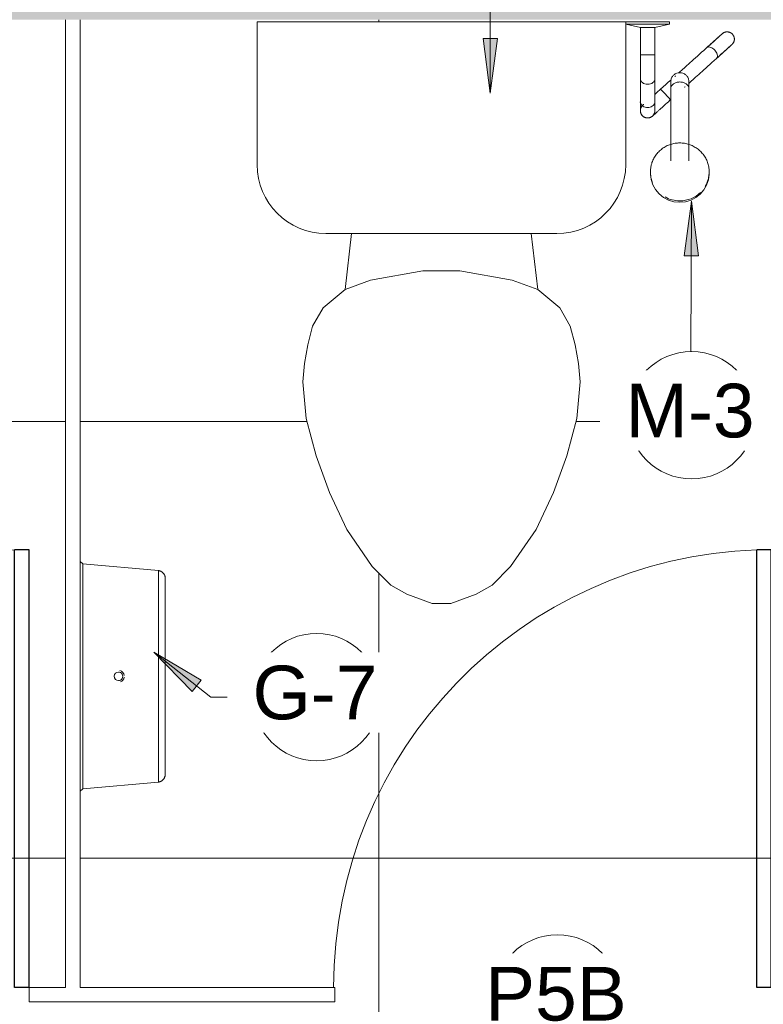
# Model space of a CAD drawing. Header units: metres. Extents: x -7.1 to 31.6, y -21.1 to 8.5.
# Tile 8 of 44: x -3.8 to -2.8, y -19.1 to -17.7. Entities that reach past the tile are written whole.
import ezdxf

# ---------------------------------------------------------------- set-up
doc = ezdxf.new("R2010")
doc.units = ezdxf.units.M
for name, color, linetype, lineweight in [('A-ANNO-KEYN', 231, 'Continuous', 9), ('A-DOOR', 31, 'Continuous', 18), ('A-FLOR-PATT', 8, 'Continuous', 18), ('A-GENM', 13, 'Continuous', 18), ('A-WALL', 113, 'Continuous', 18), ('A-WALL-PATT', 111, 'Continuous', 35), ('P-SANR-FIXT', 6, 'Continuous', 18)]:
    doc.layers.add(name, color=color, linetype=linetype, lineweight=lineweight)
doc.styles.add('Arial_1', font='arial.ttf', dxfattribs={"height": 0.073765})

# ---------------------------------------------------------------- blocks, each defined once
blk = doc.blocks.new('ADA Shower Head with adjustable bar 2 - ADA Shower Head with adjustable bar 2-V2-PAGINAÇÃO DE PISO E LAYOUT VEST_ MASCULINO')
at = {"layer": 'P-SANR-FIXT', "color": 7}
for p, q in [((-0.0243, 0.127), (-0.0245, 0.1248)), ((0.056, 0.1248), (0.0558, 0.127)), ((0.0032, 0.1063), (0.0032, 0.0074)), ((0.0282, 0.0067), (0.0282, 0.1063)), ((0.0282, 0.0221), (0.0287, 0.0225)), ((0.05, 0.0255), (0.05, -0.0071)), ((0.07, -0.0062), (0.07, 0.0255)), ((0.009, 0.0048), (0.0093, 0.005)), ((0.022, -0.0104), (0.0218, -0.0106)), ((0.0225, -0.0099), (0.0223, -0.0102)), ((0.05, -0.0399), (0.05, -0.0769)), ((0.07, -0.0769), (0.07, -0.0399)), ((0.05, -0.0769), (0.03, -0.0819)), ((0.06, -0.0769), (0.05, -0.0769)), ((0.07, -0.0769), (0.06, -0.0769)), ((0.09, -0.0819), (0.07, -0.0769)), ((0.03, -0.0819), (0.03, -0.0849)), ((0.03, -0.0819), (0.06, -0.0819)), ((0.06, -0.0849), (0.03, -0.0849)), ((0.06, -0.0819), (0.09, -0.0819)), ((0.09, -0.0849), (0.06, -0.0849))]:
    blk.add_line(p, q, dxfattribs=at)
at = {"layer": 'P-SANR-FIXT', "color": 7, "flags": 128}
for points in [[(-0.0222, 0.135), (-0.0227, 0.1335), (-0.0232, 0.1319), (-0.0236, 0.1304), (-0.0239, 0.1288), (-0.0242, 0.1272), (-0.0244, 0.1257), (-0.0245, 0.1241), (-0.0246, 0.1225), (-0.0246, 0.1209), (-0.0246, 0.1193), (-0.0244, 0.1177), (-0.0243, 0.1161), (-0.024, 0.1145), (-0.0237, 0.1129), (-0.0233, 0.1114), (-0.0229, 0.1098), (-0.0224, 0.1083), (-0.0218, 0.1068), (-0.0212, 0.1054), (-0.0205, 0.1039), (-0.0198, 0.1025), (-0.019, 0.1011), (-0.0181, 0.0997), (-0.0172, 0.0984), (-0.0162, 0.0971), (-0.0152, 0.0959), (-0.0142, 0.0947), (-0.0131, 0.0935), (-0.0119, 0.0924), (-0.0107, 0.0913), (-0.0095, 0.0903), (-0.0082, 0.0894), (-0.0069, 0.0884), (-0.0055, 0.0876), (-0.0041, 0.0868), (-0.0027, 0.086), (-0.0013, 0.0853), (0.0002, 0.0847), (0.0017, 0.0841), (0.0032, 0.0836), (0.0048, 0.0831), (0.0063, 0.0827), (0.0079, 0.0824), (0.0095, 0.0821), (0.0111, 0.0819), (0.0127, 0.0817), (0.0143, 0.0816), (0.0158, 0.0816)], [(0.0158, 0.0816), (0.0174, 0.0816), (0.019, 0.0817), (0.0206, 0.0819), (0.0222, 0.0821), (0.0238, 0.0824), (0.0253, 0.0827), (0.0269, 0.0831), (0.0284, 0.0836), (0.0299, 0.0841), (0.0314, 0.0847), (0.0329, 0.0853), (0.0344, 0.0861), (0.0358, 0.0868), (0.0372, 0.0876), (0.0385, 0.0885), (0.0398, 0.0894), (0.0411, 0.0904), (0.0423, 0.0914), (0.0435, 0.0925), (0.0447, 0.0936), (0.0458, 0.0948), (0.0468, 0.096), (0.0479, 0.0972), (0.0488, 0.0985), (0.0497, 0.0998), (0.0506, 0.1012), (0.0514, 0.1026), (0.0521, 0.104), (0.0528, 0.1054), (0.0534, 0.1069), (0.054, 0.1084), (0.0544, 0.1099), (0.0549, 0.1115), (0.0553, 0.113), (0.0556, 0.1146), (0.0558, 0.1162), (0.056, 0.1178), (0.0561, 0.1194), (0.0562, 0.121), (0.0561, 0.1226), (0.0561, 0.1242), (0.0559, 0.1258), (0.0557, 0.1274), (0.0554, 0.1289), (0.0551, 0.1305), (0.0547, 0.132), (0.0542, 0.1336), (0.0537, 0.135)], [(0.0287, 0.0225), (0.0297, 0.0234), (0.0308, 0.0244), (0.0318, 0.0253), (0.0328, 0.0262), (0.0338, 0.0271), (0.0348, 0.028), (0.0358, 0.0289), (0.0367, 0.0297), (0.0377, 0.0306), (0.0386, 0.0315), (0.0396, 0.0323), (0.0405, 0.0331), (0.0413, 0.0339), (0.0422, 0.0347), (0.043, 0.0354), (0.0439, 0.0361), (0.0446, 0.0369), (0.0454, 0.0375), (0.0461, 0.0382), (0.0468, 0.0388), (0.0475, 0.0394), (0.0481, 0.04), (0.0487, 0.0405), (0.0493, 0.041), (0.0498, 0.0415), (0.0503, 0.042), (0.0508, 0.0424), (0.0512, 0.0428), (0.0516, 0.0431), (0.052, 0.0434), (0.0523, 0.0437), (0.0525, 0.044), (0.0528, 0.0442), (0.053, 0.0443), (0.0531, 0.0445), (0.0532, 0.0446), (0.0533, 0.0446), (0.0533, 0.0447)], [(0.0533, 0.0447), (0.0536, 0.0449), (0.0539, 0.0452), (0.0542, 0.0454), (0.0546, 0.0456), (0.0549, 0.0458), (0.0553, 0.046), (0.0556, 0.0462), (0.056, 0.0464), (0.0564, 0.0465), (0.0567, 0.0467), (0.0571, 0.0468), (0.0575, 0.0469), (0.0579, 0.047), (0.0583, 0.0471), (0.0587, 0.0471), (0.0591, 0.0472), (0.0595, 0.0472), (0.0599, 0.0472), (0.0603, 0.0472), (0.0607, 0.0472), (0.0611, 0.0472), (0.0615, 0.0471), (0.0619, 0.0471), (0.0623, 0.047), (0.0626, 0.0469), (0.063, 0.0468), (0.0634, 0.0466), (0.0638, 0.0465), (0.0641, 0.0463), (0.0645, 0.0462), (0.0649, 0.046), (0.0652, 0.0458), (0.0655, 0.0456), (0.0659, 0.0453), (0.0662, 0.0451), (0.0665, 0.0448), (0.0668, 0.0446), (0.0671, 0.0443), (0.0674, 0.044), (0.0676, 0.0437), (0.0679, 0.0434), (0.0681, 0.0431), (0.0683, 0.0427), (0.0686, 0.0424), (0.0688, 0.0421), (0.0689, 0.0417), (0.0691, 0.0413), (0.0693, 0.041), (0.0694, 0.0406), (0.0695, 0.0402), (0.0697, 0.0398), (0.0698, 0.0394), (0.0698, 0.0391), (0.0699, 0.0387), (0.0699, 0.0383), (0.07, 0.0379), (0.07, 0.0375), (0.07, 0.0371), (0.07, 0.0367), (0.07, 0.0363), (0.0699, 0.0359), (0.0698, 0.0355), (0.0698, 0.0351), (0.0697, 0.0347), (0.0696, 0.0343), (0.0694, 0.0339), (0.0693, 0.0336), (0.0691, 0.0332), (0.069, 0.0328), (0.0688, 0.0325), (0.0686, 0.0321), (0.0684, 0.0318), (0.0682, 0.0314), (0.0679, 0.0311), (0.0677, 0.0308), (0.0674, 0.0305), (0.0671, 0.0302), (0.0669, 0.0299), (0.0667, 0.0298)], [(0.05, 0.0372), (0.05, 0.0372), (0.05, 0.037), (0.05, 0.0368), (0.05, 0.0365), (0.05, 0.0361), (0.05, 0.0357), (0.05, 0.0352), (0.05, 0.0346), (0.05, 0.034), (0.05, 0.0333), (0.05, 0.0326), (0.05, 0.0317), (0.05, 0.0308), (0.05, 0.0299), (0.05, 0.0289), (0.05, 0.0278), (0.05, 0.0267), (0.05, 0.0255), (0.05, 0.0255)], [(0.0667, 0.0298), (0.0667, 0.0298), (0.0666, 0.0297), (0.0665, 0.0296), (0.0664, 0.0295), (0.0662, 0.0293), (0.066, 0.0291), (0.0657, 0.0289), (0.0654, 0.0286)], [(0.07, 0.0255), (0.07, 0.0267), (0.07, 0.0278), (0.07, 0.0289), (0.07, 0.0299), (0.07, 0.0308), (0.07, 0.0317), (0.07, 0.0325), (0.07, 0.0333), (0.07, 0.034), (0.07, 0.0346), (0.07, 0.0352), (0.07, 0.0357), (0.07, 0.0361), (0.07, 0.0365), (0.07, 0.0368), (0.07, 0.037), (0.07, 0.0372), (0.07, 0.0372)], [(0.0501, 0.0149), (0.0493, 0.0141), (0.0483, 0.0132), (0.0473, 0.0124), (0.0463, 0.0115), (0.0453, 0.0105), (0.0443, 0.0096), (0.0433, 0.0087), (0.0422, 0.0078), (0.0421, 0.0077)], [(0.0032, 0.007), (0.0032, 0.006), (0.0032, 0.0051), (0.0032, 0.0042), (0.0032, 0.0033), (0.0032, 0.0025), (0.0032, 0.0018), (0.0032, 0.0011), (0.0032, 0.0004), (0.0032, -0.0001), (0.0032, -0.0006), (0.0032, -0.0011), (0.0032, -0.0015), (0.0032, -0.0018), (0.0032, -0.002), (0.0032, -0.0022), (0.0032, -0.0024), (0.0032, -0.0024)], [(0.0086, 0.0044), (0.0086, 0.0044), (0.0087, 0.0045), (0.0087, 0.0045)], [(0.0421, 0.0077), (0.0386, 0.0045), (0.0351, 0.0013), (0.0316, -0.0018), (0.0281, -0.0049), (0.0278, -0.0053)], [(0.0282, -0.0024), (0.0282, -0.0023), (0.0282, -0.0022), (0.0282, -0.002), (0.0282, -0.0017), (0.0282, -0.0014), (0.0282, -0.001), (0.0282, -0.0005), (0.0282, 0), (0.0282, 0.0006), (0.0282, 0.0013), (0.0282, 0.002), (0.0282, 0.0027), (0.0282, 0.0035), (0.0282, 0.0044), (0.0282, 0.0053), (0.0282, 0.0063), (0.0282, 0.007)], [(-0.0345, -0.0344), (-0.0314, -0.0316), (-0.0284, -0.0289), (-0.0255, -0.0263), (-0.0227, -0.0238), (-0.02, -0.0213), (-0.0174, -0.019), (-0.0149, -0.0167), (-0.0125, -0.0146), (-0.0102, -0.0125), (-0.008, -0.0105), (-0.0059, -0.0087), (-0.004, -0.0069), (-0.0022, -0.0053), (-0.0005, -0.0038), (0.001, -0.0024), (0.0024, -0.0012), (0.0034, -0.0003)], [(0.05, -0.0066), (0.05, -0.0077), (0.05, -0.0089), (0.05, -0.0101), (0.05, -0.0114), (0.05, -0.0127), (0.05, -0.0141), (0.05, -0.0155), (0.05, -0.0169), (0.05, -0.0184), (0.05, -0.02), (0.05, -0.0216), (0.05, -0.0232), (0.05, -0.0248), (0.05, -0.0265), (0.05, -0.0282), (0.05, -0.0299), (0.05, -0.0316), (0.05, -0.0334), (0.05, -0.0351), (0.05, -0.0369), (0.05, -0.0387), (0.05, -0.0399)], [(0.07, -0.0399), (0.07, -0.0381), (0.07, -0.0363), (0.07, -0.0345), (0.07, -0.0328), (0.07, -0.031), (0.07, -0.0293), (0.07, -0.0276), (0.07, -0.0259), (0.07, -0.0242), (0.07, -0.0226), (0.07, -0.021), (0.07, -0.0195), (0.07, -0.0179), (0.07, -0.0165), (0.07, -0.015), (0.07, -0.0136), (0.07, -0.0123), (0.07, -0.011), (0.07, -0.0097), (0.07, -0.0085), (0.07, -0.0073), (0.07, -0.0066)], [(0.0173, -0.0146), (0.0162, -0.0157), (0.0148, -0.0169), (0.0133, -0.0182), (0.0117, -0.0197), (0.0099, -0.0213), (0.0081, -0.023), (0.006, -0.0248), (0.0039, -0.0267), (0.0016, -0.0288), (-0.0007, -0.0309), (-0.0032, -0.0331), (-0.0058, -0.0355), (-0.0085, -0.0379), (-0.0113, -0.0404), (-0.0142, -0.043), (-0.0171, -0.0457), (-0.0202, -0.0484), (-0.0211, -0.0493)], [(-0.0345, -0.0344), (-0.0365, -0.0362), (-0.0384, -0.0379), (-0.0402, -0.0395), (-0.0419, -0.0411), (-0.0435, -0.0425), (-0.0451, -0.0439), (-0.0465, -0.0452), (-0.0479, -0.0464), (-0.0491, -0.0475), (-0.0503, -0.0486), (-0.0513, -0.0495), (-0.0522, -0.0504), (-0.0531, -0.0511), (-0.0538, -0.0518), (-0.0544, -0.0524), (-0.0549, -0.0528), (-0.0554, -0.0532), (-0.0556, -0.0534), (-0.0558, -0.0536), (-0.0559, -0.0537), (-0.0559, -0.0537)], [(-0.0559, -0.0537), (-0.0559, -0.0536), (-0.0557, -0.0535), (-0.0554, -0.0532), (-0.055, -0.0529), (-0.0545, -0.0524), (-0.0539, -0.0519), (-0.0532, -0.0512), (-0.0524, -0.0505), (-0.0515, -0.0497), (-0.0504, -0.0487), (-0.0493, -0.0477), (-0.0481, -0.0466), (-0.0467, -0.0454), (-0.0453, -0.0441), (-0.0438, -0.0427), (-0.0422, -0.0413), (-0.0404, -0.0398), (-0.0387, -0.0381), (-0.0368, -0.0365), (-0.0348, -0.0347), (-0.0345, -0.0344)], [(-0.0425, -0.0685), (-0.0428, -0.0688), (-0.0431, -0.0691), (-0.0435, -0.0693), (-0.0438, -0.0695), (-0.0441, -0.0697), (-0.0445, -0.0699), (-0.0448, -0.0701), (-0.0452, -0.0703), (-0.0456, -0.0704), (-0.0459, -0.0706), (-0.0463, -0.0707), (-0.0467, -0.0708), (-0.0471, -0.0709), (-0.0475, -0.071), (-0.0479, -0.071), (-0.0483, -0.0711), (-0.0487, -0.0711), (-0.0491, -0.0711), (-0.0495, -0.0711), (-0.0499, -0.0711), (-0.0503, -0.0711), (-0.0507, -0.071), (-0.0511, -0.0709), (-0.0515, -0.0709), (-0.0519, -0.0708), (-0.0522, -0.0706), (-0.0526, -0.0705), (-0.053, -0.0704), (-0.0534, -0.0702), (-0.0537, -0.07), (-0.0541, -0.0699), (-0.0544, -0.0697), (-0.0548, -0.0694), (-0.0551, -0.0692), (-0.0554, -0.069), (-0.0557, -0.0687), (-0.056, -0.0684), (-0.0563, -0.0682), (-0.0566, -0.0679), (-0.0568, -0.0676), (-0.0571, -0.0673), (-0.0573, -0.067), (-0.0576, -0.0666), (-0.0578, -0.0663), (-0.058, -0.0659), (-0.0582, -0.0656), (-0.0583, -0.0652), (-0.0585, -0.0649), (-0.0586, -0.0645), (-0.0588, -0.0641), (-0.0589, -0.0637), (-0.059, -0.0633), (-0.059, -0.0629), (-0.0591, -0.0625), (-0.0592, -0.0621), (-0.0592, -0.0617), (-0.0592, -0.0613), (-0.0592, -0.0609), (-0.0592, -0.0605), (-0.0592, -0.0601), (-0.0591, -0.0598), (-0.0591, -0.0594), (-0.059, -0.059), (-0.0589, -0.0586), (-0.0588, -0.0582), (-0.0587, -0.0578), (-0.0585, -0.0574), (-0.0584, -0.0571), (-0.0582, -0.0567), (-0.058, -0.0563), (-0.0578, -0.056), (-0.0576, -0.0557), (-0.0574, -0.0553), (-0.0571, -0.055), (-0.0569, -0.0547), (-0.0566, -0.0544), (-0.0564, -0.0541), (-0.0561, -0.0538), (-0.0559, -0.0537)], [(-0.0211, -0.0493), (-0.0231, -0.0511), (-0.025, -0.0527), (-0.0268, -0.0544), (-0.0285, -0.0559), (-0.0301, -0.0574), (-0.0317, -0.0588), (-0.0331, -0.0601), (-0.0345, -0.0613), (-0.0357, -0.0624), (-0.0369, -0.0634), (-0.0379, -0.0644), (-0.0389, -0.0652), (-0.0397, -0.066), (-0.0404, -0.0667), (-0.0411, -0.0672), (-0.0416, -0.0677), (-0.042, -0.068), (-0.0423, -0.0683), (-0.0425, -0.0685), (-0.0425, -0.0685), (-0.0425, -0.0685)], [(-0.0425, -0.0685), (-0.0425, -0.0685), (-0.0423, -0.0683), (-0.042, -0.0681), (-0.0416, -0.0677), (-0.0411, -0.0673), (-0.0405, -0.0667), (-0.0398, -0.0661), (-0.039, -0.0654), (-0.0381, -0.0645), (-0.037, -0.0636), (-0.0359, -0.0626), (-0.0347, -0.0615), (-0.0333, -0.0603), (-0.0319, -0.059), (-0.0304, -0.0576), (-0.0288, -0.0562), (-0.0271, -0.0546), (-0.0253, -0.053), (-0.0234, -0.0513), (-0.0214, -0.0496), (-0.0211, -0.0493)]]:
    blk.add_lwpolyline(points, dxfattribs=at)
at = {"layer": 'P-SANR-FIXT', "color": 7}
for start, end in [(156.7754, 163.7061), (140.3345, 147), (125.452, 132), (110.6999, 117), (94.6276, 102), (80.9195, 87), (65.5077, 72), (50.3026, 57), (35.0741, 42), (20.3917, 29.2437), (168.3376, 179.0501), (4.6811, 13.7838)]:
    blk.add_arc((0.06, 0.0372), 0.01, start, end, dxfattribs=at)
for centre, major_axis, ratio, start_param, end_param in [((0.0158, 0.1237), (-0.0402, 0), 0.98191, 4.712389, 6.266208), ((0.0158, 0.1237), (0.0402, 0), 0.98191, 0, 1.570796), ((0.0158, 0.1215), (-0.0404, 0), 0.98191, 4.712389, 5.497787), ((0.0158, 0.1215), (0.0404, 0), 0.98191, 1.047198, 1.570796), ((0.0158, 0.1215), (0.0404, 0), 0.98191, 2.617994, 2.879793), ((0.0158, 0.1215), (0.0404, 0), 0.98191, 0.261799, 0.38633), ((0.0158, 0.1215), (0.0404, 0), 0.98191, 3.032361, 3.141593), ((0.0158, 0.1215), (0.0404, 0), 0.98191, 0, 0.121534), ((0.06, 0.0372), (0.01, 0), 0.999727, 2.617994, 2.721947), ((0.06, 0.0372), (0.01, 0), 0.999727, 2.356194, 2.458931), ((0.06, 0.0372), (0.01, 0), 0.999727, 1.570796, 2.19579), ((0.06, 0.0372), (0.01, 0), 0.999727, 0.996171, 1.570796), ((0.06, 0.0372), (0.01, 0), 0.999727, 0.785398, 0.887202), ((0.06, 0.0372), (0.01, 0), 0.999727, 0.523599, 0.626739), ((0.06, 0.0372), (0.01, 0), 0.999727, 0.261799, 0.366043), ((0.06, 0.0372), (0.01, 0), 0.999727, 3.141593, 3.241128), ((0.06, 0.0372), (0.01, 0), 0.999727, 2.879793, 2.952606), ((0.06, 0.0372), (0.01, 0), 0.999727, 0, 0.104821), ((0.0354, 0.0151), (-0.00669, 0.00743), 0.029353, 0, 1.047198), ((0.0354, 0.0151), (-0.00669, 0.00743), 0.029353, 1.047262, 1.396263), ((0.0354, 0.0151), (-0.00669, 0.00743), 0.029353, 1.396289, 1.745294), ((0.0354, 0.0151), (-0.00669, 0.00743), 0.029353, 1.745329, 2.443393), ((0.0354, 0.0151), (-0.00669, 0.00743), 0.029353, 2.443461, 3.141593)]:
    blk.add_ellipse(centre, major_axis=major_axis, ratio=ratio, start_param=start_param, end_param=end_param, dxfattribs=at)
for points, knots in [([(0.06, 0.0328), (0.0588, 0.0328), (0.0565, 0.0325), (0.0534, 0.0312), (0.0512, 0.0292), (0.05, 0.0268), (0.0499, 0.0251), (0.0501, 0.0243)], [0, 0, 0, 0, 0.1111111, 0.2222222, 0.3333333, 0.4444444, 0.5513973, 0.5513973, 0.5513973, 0.5513973]), ([(0.0699, 0.0243), (0.0701, 0.0251), (0.07, 0.0268), (0.0688, 0.0292), (0.0666, 0.0312), (0.0635, 0.0325), (0.0612, 0.0328), (0.06, 0.0328)], [0.4489007, 0.4489007, 0.4489007, 0.4489007, 0.5555556, 0.6666667, 0.7777778, 0.8888889, 1, 1, 1, 1]), ([(-0.0345, -0.0344), (-0.0353, -0.0351), (-0.0363, -0.0373), (-0.0356, -0.0412), (-0.0336, -0.0447), (-0.0312, -0.0473), (-0.0284, -0.0493), (-0.0256, -0.0504), (-0.023, -0.0504), (-0.0217, -0.0498), (-0.0211, -0.0493)], [-1, -1, -1, -1, -0.833333, -0.666667, -0.555556, -0.444444, -0.333333, -0.222222, -0.111111, 0, 0, 0, 0])]:
    blk.add_open_spline(points, degree=3, knots=knots, dxfattribs=at)
for points in [[(0.0157, -0.0022), (0.0141, -0.0022), (0.0108, -0.0017), (0.0067, 0.0004), (0.0039, 0.0034), (0.0032, 0.0058), (0.0032, 0.007)], [(0.0282, 0.007), (0.0282, 0.0058), (0.0276, 0.0034), (0.0248, 0.0004), (0.0206, -0.0017), (0.0174, -0.0022), (0.0157, -0.0022)], [(0.06, 0.001), (0.0587, 0.001), (0.056, 0.0006), (0.0527, -0.0012), (0.0505, -0.0037), (0.05, -0.0056), (0.05, -0.0066)], [(0.07, -0.0066), (0.07, -0.0056), (0.0695, -0.0037), (0.0673, -0.0012), (0.064, 0.0006), (0.0613, 0.001), (0.06, 0.001)], [(0.0157, -0.0149), (0.0143, -0.0149), (0.0114, -0.0144), (0.0075, -0.0122), (0.0047, -0.0088), (0.0032, -0.0046), (0.0032, -0.0017), (0.0034, -0.0002)], [(0.028, -0.0002), (0.0283, -0.0017), (0.0283, -0.0046), (0.0268, -0.0088), (0.0239, -0.0122), (0.0201, -0.0144), (0.0172, -0.0149), (0.0157, -0.0149)], [(0.06, -0.0396), (0.0588, -0.0396), (0.0565, -0.0396), (0.0534, -0.0397), (0.0512, -0.0397), (0.0499, -0.0398), (0.0499, -0.0399), (0.0502, -0.0399)], [(0.0698, -0.0399), (0.0701, -0.0399), (0.0701, -0.0398), (0.0688, -0.0397), (0.0666, -0.0397), (0.0635, -0.0396), (0.0612, -0.0396), (0.06, -0.0396)]]:
    blk.add_open_spline(points, degree=3, dxfattribs=at)
blk = doc.blocks.new('Toilet_tissue_dispenser_12762 - Toilet_tissue_dispenser_12762-202880-PAGINAÇÃO DE PISO E LAYOUT VEST_ MASCULINO')
at = {"layer": 'A-GENM'}
for p, q in [((-0.158, 0), (-0.1545, -0.0035)), ((-0.1545, -0.0035), (-0.1453, -0.1079)), ((0, -0.0035), (-0.1545, -0.0035)), ((0.1545, -0.0035), (0, -0.0035)), ((0.1453, -0.1079), (0.1545, -0.0035)), ((0.1545, -0.0035), (0.158, 0)), ((-0.1453, -0.1079), (0, -0.1079)), ((0, -0.1079), (0.1453, -0.1079))]:
    blk.add_line(p, q, dxfattribs=at)
at = {"layer": 'A-GENM', "flags": 128}
for points in [[(-0.1345, -0.117), (-0.135, -0.117), (-0.1354, -0.117), (-0.1358, -0.1169), (-0.1363, -0.1169), (-0.1367, -0.1168), (-0.1371, -0.1167), (-0.1376, -0.1166), (-0.138, -0.1164), (-0.1384, -0.1163), (-0.1388, -0.1161), (-0.1392, -0.116), (-0.1396, -0.1158), (-0.14, -0.1156), (-0.1404, -0.1153), (-0.1407, -0.1151), (-0.1411, -0.1148), (-0.1414, -0.1146), (-0.1418, -0.1143), (-0.1421, -0.114), (-0.1424, -0.1137), (-0.1427, -0.1134), (-0.143, -0.113), (-0.1433, -0.1127), (-0.1435, -0.1123), (-0.1438, -0.112), (-0.144, -0.1116), (-0.1442, -0.1112), (-0.1444, -0.1108), (-0.1446, -0.1104), (-0.1448, -0.11), (-0.1449, -0.1096), (-0.145, -0.1092), (-0.1452, -0.1088), (-0.1453, -0.1083), (-0.1453, -0.1079)], [(0.1453, -0.1079), (0.1452, -0.1084), (0.1451, -0.1088), (0.145, -0.1092), (0.1449, -0.1096), (0.1447, -0.1101), (0.1446, -0.1105), (0.1444, -0.1109), (0.1442, -0.1112), (0.144, -0.1116), (0.1437, -0.112), (0.1435, -0.1124), (0.1432, -0.1127), (0.143, -0.1131), (0.1427, -0.1134), (0.1424, -0.1137), (0.1421, -0.114), (0.1417, -0.1143), (0.1414, -0.1146), (0.141, -0.1149), (0.1407, -0.1151), (0.1403, -0.1153), (0.1399, -0.1156), (0.1396, -0.1158), (0.1392, -0.116), (0.1388, -0.1162), (0.1384, -0.1163), (0.1379, -0.1165), (0.1375, -0.1166), (0.1371, -0.1167), (0.1367, -0.1168), (0.1362, -0.1169), (0.1358, -0.1169), (0.1354, -0.117), (0.1349, -0.117), (0.1345, -0.117)], [(-0.004, -0.117), (-0.0054, -0.117), (-0.0108, -0.117), (-0.0161, -0.117), (-0.0214, -0.117), (-0.0267, -0.117), (-0.032, -0.117), (-0.0372, -0.117), (-0.0423, -0.117), (-0.0474, -0.117), (-0.0524, -0.117), (-0.0573, -0.117), (-0.0621, -0.117), (-0.0668, -0.117), (-0.0715, -0.117), (-0.076, -0.117), (-0.0803, -0.117), (-0.0846, -0.117), (-0.0887, -0.117), (-0.0927, -0.117), (-0.0965, -0.117), (-0.1002, -0.117), (-0.1037, -0.117), (-0.107, -0.117), (-0.1102, -0.117), (-0.1132, -0.117), (-0.116, -0.117), (-0.1187, -0.117), (-0.1211, -0.117), (-0.1233, -0.117), (-0.1254, -0.117), (-0.1272, -0.117), (-0.1289, -0.117), (-0.1303, -0.117), (-0.1316, -0.117), (-0.1326, -0.117), (-0.1334, -0.117), (-0.134, -0.117), (-0.1344, -0.117), (-0.1345, -0.117), (-0.1345, -0.117)], [(-0.1345, -0.117), (-0.1344, -0.117), (-0.1341, -0.117), (-0.1336, -0.117), (-0.1328, -0.117), (-0.1319, -0.117), (-0.1307, -0.117), (-0.1293, -0.117), (-0.1277, -0.117), (-0.1259, -0.117), (-0.1239, -0.117), (-0.1217, -0.117), (-0.1193, -0.117), (-0.1168, -0.117), (-0.114, -0.117), (-0.111, -0.117), (-0.1079, -0.117), (-0.1046, -0.117), (-0.1011, -0.117), (-0.0975, -0.117), (-0.0937, -0.117), (-0.0898, -0.117), (-0.0857, -0.117), (-0.0815, -0.117), (-0.0772, -0.117), (-0.0727, -0.117), (-0.0681, -0.117), (-0.0634, -0.117), (-0.0586, -0.117), (-0.0537, -0.117), (-0.0488, -0.117), (-0.0437, -0.117), (-0.0386, -0.117), (-0.0334, -0.117), (-0.0282, -0.117), (-0.0229, -0.117), (-0.0175, -0.117), (-0.0122, -0.117), (-0.0068, -0.117), (-0.0015, -0.117), (0, -0.117)], [(0, -0.117), (0.0054, -0.117), (0.0108, -0.117), (0.0161, -0.117), (0.0214, -0.117), (0.0267, -0.117), (0.032, -0.117), (0.0372, -0.117), (0.0423, -0.117), (0.0474, -0.117), (0.0524, -0.117), (0.0573, -0.117), (0.0621, -0.117), (0.0668, -0.117), (0.0715, -0.117), (0.076, -0.117), (0.0803, -0.117), (0.0846, -0.117), (0.0887, -0.117), (0.0927, -0.117), (0.0965, -0.117), (0.1002, -0.117), (0.1037, -0.117), (0.107, -0.117), (0.1102, -0.117), (0.1132, -0.117), (0.116, -0.117), (0.1187, -0.117), (0.1211, -0.117), (0.1233, -0.117), (0.1254, -0.117), (0.1272, -0.117), (0.1289, -0.117), (0.1303, -0.117), (0.1316, -0.117), (0.1326, -0.117), (0.1334, -0.117), (0.134, -0.117), (0.1344, -0.117), (0.1345, -0.117), (0.1345, -0.117)], [(0.1345, -0.117), (0.1344, -0.117), (0.1341, -0.117), (0.1336, -0.117), (0.1328, -0.117), (0.1319, -0.117), (0.1307, -0.117), (0.1293, -0.117), (0.1277, -0.117), (0.1259, -0.117), (0.1239, -0.117), (0.1217, -0.117), (0.1193, -0.117), (0.1168, -0.117), (0.114, -0.117), (0.111, -0.117), (0.1079, -0.117), (0.1046, -0.117), (0.1011, -0.117), (0.0975, -0.117), (0.0937, -0.117), (0.0898, -0.117), (0.0857, -0.117), (0.0815, -0.117), (0.0772, -0.117), (0.0727, -0.117), (0.0681, -0.117), (0.0634, -0.117), (0.0586, -0.117), (0.0537, -0.117), (0.0488, -0.117), (0.0437, -0.117), (0.0386, -0.117), (0.0334, -0.117), (0.0282, -0.117), (0.0229, -0.117), (0.0175, -0.117), (0.0122, -0.117), (0.0068, -0.117), (0.004, -0.117)]]:
    blk.add_lwpolyline(points, dxfattribs=at)
at = {"layer": 'A-GENM'}
for radius, start, end in [(0.0059, 360, 180), (0.0059, 180, 360), (0.00813, 200.3465, 261.012), (0.00812, 278.988, 344.8948)]:
    blk.add_arc((0, -0.0526), radius, start, end, dxfattribs=at)
blk = doc.blocks.new('M_Toilet-Domestic-3D - M_Toilet-Domestic-3D-202872-PAGINAÇÃO DE PISO E LAYOUT VEST_ MASCULINO')
at = {"layer": 'P-SANR-FIXT', "color": 7}
for p, q in [((-0.2534, 0.4947), (0.2534, 0.4947)), ((-0.2534, 0.2984), (-0.2534, 0.4947)), ((0.2534, 0.4947), (0.2534, 0.2984)), ((0.1587, 0.2038), (-0.1588, 0.2038)), ((-0.1235, 0.2038), (-0.1323, 0.127)), ((0.1235, 0.2038), (0.1323, 0.127)), ((-0.0254, 0.1524), (-0.0974, 0.1397)), ((0.0254, 0.1524), (-0.0254, 0.1524)), ((0.0974, 0.1397), (0.0254, 0.1524)), ((-0.0974, 0.1397), (-0.1323, 0.127)), ((0.1323, 0.127), (0.0974, 0.1397)), ((-0.1323, 0.127), (-0.1626, 0.1016)), ((0.1626, 0.1016), (0.1323, 0.127)), ((-0.1626, 0.1016), (-0.177, 0.0762)), ((0.177, 0.0762), (0.1626, 0.1016)), ((-0.177, 0.0762), (-0.1838, 0.0508)), ((0.1838, 0.0508), (0.177, 0.0762)), ((-0.1838, 0.0508), (-0.1883, 0.0253)), ((0.1883, 0.0253), (0.1838, 0.0508)), ((-0.1883, 0.0253), (-0.1905, 0)), ((0.1905, 0), (0.1883, 0.0253)), ((-0.1905, 0), (-0.1861, -0.0506)), ((0.1861, -0.0506), (0.1905, 0)), ((-0.1861, -0.0506), (-0.1724, -0.1016)), ((0.1724, -0.1016), (0.1861, -0.0506)), ((-0.1724, -0.1016), (-0.1539, -0.1524)), ((0.1539, -0.1524), (0.1724, -0.1016)), ((-0.1539, -0.1524), (-0.1302, -0.2032)), ((0.1302, -0.2032), (0.1539, -0.1524)), ((-0.1302, -0.2032), (-0.095, -0.254)), ((0.095, -0.254), (0.1302, -0.2032)), ((-0.095, -0.254), (-0.0696, -0.2794)), ((0.0696, -0.2794), (0.095, -0.254)), ((-0.0696, -0.2794), (-0.0476, -0.2921)), ((0.0476, -0.2921), (0.0696, -0.2794)), ((-0.0476, -0.2921), (-0.0127, -0.3048)), ((0.0127, -0.3048), (0.0476, -0.2921)), ((-0.0127, -0.3048), (0.0127, -0.3048))]:
    blk.add_line(p, q, dxfattribs=at)
for centre, start, end in [((-0.1588, 0.2984), 180, 270), ((0.1587, 0.2984), 270, 360)]:
    blk.add_arc(centre, 0.0946, start, end, dxfattribs=at)
blk = doc.blocks.new('M_Descarga simples1 - 60X160 _vest_ m_-2529210-PAGINAÇÃO DE PISO E LAYOUT VEST_ MASCULINO')
at = {"layer": 'A-DOOR', "lineweight": 25}
for p, q in [((0.28, 0.01), (0.28, 0.6114)), ((0.3, 0.6114), (0.28, 0.6114)), ((0.3, 0.01), (0.3, 0.6114)), ((0.3, 0.01), (0.28, 0.01))]:
    blk.add_line(p, q, dxfattribs=at)
at = {"layer": 'A-DOOR'}
blk.add_arc((0.3, 0.01), 0.6017, 91.9048, 180, dxfattribs=at)
blk = doc.blocks.new('M_Identificador de nota-chave - Texto da nota-chave-86548-PAGINAÇÃO DE PISO E LAYOUT VEST_ MASCULINO')
at = {"layer": 'A-ANNO-KEYN'}
blk.add_circle((0.000244, -0.000205), 0.0035, dxfattribs=at)

msp = doc.modelspace()

# ---------------------------------------------------------------- hatches: boundary and pattern name
at = {"layer": 'A-ANNO-KEYN'}
for points in [[(-3.1735, -17.8131), (-3.1636, -17.7381), (-3.1834, -17.7381)], [(-2.8968, -17.9618), (-2.9071, -18.0368), (-2.8874, -18.0369)], [(-3.636, -18.5813), (-3.5833, -18.6355), (-3.5711, -18.62)]]:
    msp.add_hatch(color=256, dxfattribs=at).paths.add_polyline_path(points, flags=0)
at = {"layer": 'A-FLOR-PATT'}
h = msp.add_hatch(dxfattribs=at)
h.set_pattern_fill('FP_3', color=256, style=0, pattern_type=2)
h.set_pattern_definition([(0, (-7.527, -17.065), (0, 0.6), []), (90, (-7.527, -17.065), (-0.6, 4e-17), [])])
h.paths.add_polyline_path([(-4.9073, -20.6646), (-4.3073, -20.6646), (-4.3073, -20.0298), (-4.2873, -20.0298), (-4.2873, -20.6646), (-3.6873, -20.6646), (-3.6873, -20.0298), (-3.6673, -20.0298), (-3.6673, -20.2617), (-0.7273, -20.2615), (-0.7273, -19.0622), (-0.8648, -19.0622), (-0.8648, -19.0422), (-0.7273, -19.0422), (-0.7273, -17.7122), (-1.6973, -17.7122), (-1.6973, -19.0422), (-1.4648, -19.0422), (-1.4648, -19.0622), (-1.7673, -19.0622), (-1.7673, -19.0422), (-1.7173, -19.0422), (-1.7173, -17.7122), (-2.7173, -17.7122), (-2.7173, -19.0422), (-2.3673, -19.0422), (-2.3673, -19.0622), (-2.7873, -19.0622), (-2.7873, -19.0422), (-2.7373, -19.0422), (-2.7373, -17.7122), (-3.7373, -17.7124), (-3.7373, -18.4566), (-3.7337, -18.4601), (-3.6293, -18.4693), (-3.6244, -18.4718), (-3.6222, -18.4743), (-3.6212, -18.4762), (-3.6203, -18.4811), (-3.6205, -18.75), (-3.6221, -18.7548), (-3.6235, -18.7564), (-3.6261, -18.7584), (-3.6293, -18.7599), (-3.7337, -18.7691), (-3.7373, -18.7726), (-3.7373, -19.0422), (-3.3873, -19.0422), (-3.3873, -19.0622), (-3.8073, -19.0622), (-3.8073, -19.0422), (-3.7573, -19.0422), (-3.7573, -17.7122), (-4.7573, -17.7122), (-4.7573, -18.4566), (-4.7537, -18.4601), (-4.6493, -18.4693), (-4.6444, -18.4718), (-4.6422, -18.4743), (-4.6412, -18.4762), (-4.6403, -18.4811), (-4.6405, -18.75), (-4.6421, -18.7548), (-4.6435, -18.7564), (-4.6461, -18.7584), (-4.6493, -18.7599), (-4.7537, -18.7691), (-4.7573, -18.7726), (-4.7573, -19.0422), (-4.4073, -19.0422), (-4.4073, -19.0622), (-4.8373, -19.0622), (-4.8373, -19.0422), (-4.7773, -19.0422), (-4.7773, -17.7122), (-5.7773, -17.7122), (-5.7773, -18.4566), (-5.7737, -18.4601), (-5.6693, -18.4693), (-5.6644, -18.4718), (-5.6622, -18.4743), (-5.6612, -18.4762), (-5.6603, -18.4811), (-5.6605, -18.75), (-5.6621, -18.7548), (-5.6635, -18.7564), (-5.6661, -18.7584), (-5.6693, -18.7599), (-5.7737, -18.7691), (-5.7773, -18.7726), (-5.7773, -19.0422), (-5.4373, -19.0422), (-5.4373, -19.0622), (-5.9273, -19.0622), (-5.9273, -16.7159), (-6.9273, -16.7159), (-6.9273, -20.0646), (-4.9273, -20.0646), (-4.9273, -20.0298), (-4.9073, -20.0298), (-4.9073, -20.6637)], flags=0)
h.paths.add_polyline_path([(-3.8199, -20.6548), (-4.0547, -20.6548), (-4.0653, -20.6237), (-4.0741, -20.5922), (-4.0809, -20.5601), (-4.0858, -20.5277), (-4.0888, -20.4952), (-4.0898, -20.4624), (-4.0886, -20.4398), (-4.0853, -20.4178), (-4.0799, -20.3963), (-4.0723, -20.3758), (-4.0628, -20.3566), (-4.0514, -20.3389), (-4.0384, -20.323), (-4.0239, -20.3091), (-4.0081, -20.2975), (-3.9914, -20.2883), (-3.9738, -20.2816), (-3.9557, -20.2775), (-3.9373, -20.2762), (-3.9189, -20.2775), (-3.9008, -20.2816), (-3.8832, -20.2883), (-3.8664, -20.2975), (-3.8506, -20.3091), (-3.8362, -20.323), (-3.8231, -20.3389), (-3.8118, -20.3566), (-3.8022, -20.3758), (-3.7947, -20.3963), (-3.7892, -20.4178), (-3.7858, -20.4427), (-3.7848, -20.4624), (-3.7858, -20.4952), (-3.7887, -20.5277), (-3.7936, -20.5601), (-3.8005, -20.5922), (-3.8092, -20.6237)], flags=0)
h.paths.add_polyline_path([(-4.6747, -20.6548), (-4.6853, -20.6237), (-4.695, -20.5881), (-4.7014, -20.5571), (-4.7062, -20.5234), (-4.7088, -20.4952), (-4.7098, -20.4624), (-4.7086, -20.4398), (-4.7053, -20.4178), (-4.6999, -20.3963), (-4.6923, -20.3758), (-4.6828, -20.3566), (-4.6714, -20.3389), (-4.6584, -20.323), (-4.6439, -20.3091), (-4.6281, -20.2975), (-4.6114, -20.2883), (-4.5938, -20.2816), (-4.5757, -20.2775), (-4.5573, -20.2762), (-4.5389, -20.2775), (-4.5208, -20.2816), (-4.5032, -20.2883), (-4.4864, -20.2975), (-4.4706, -20.3091), (-4.4562, -20.323), (-4.4431, -20.3389), (-4.4318, -20.3566), (-4.4222, -20.3758), (-4.4147, -20.3963), (-4.4092, -20.4178), (-4.4058, -20.4427), (-4.4048, -20.4624), (-4.4058, -20.4952), (-4.4087, -20.5277), (-4.4136, -20.5601), (-4.4205, -20.5922), (-4.4292, -20.6237), (-4.4399, -20.6548), (-4.6354, -20.6548)], flags=0)
h.paths.add_polyline_path([(-6.4773, -20.5854), (-6.4496, -20.5838), (-6.4231, -20.5792), (-6.397, -20.5716), (-6.3726, -20.5615), (-6.3484, -20.5481), (-6.3265, -20.5325), (-6.3064, -20.5145), (-6.2884, -20.4943), (-6.2728, -20.4722), (-6.2598, -20.4486), (-6.2494, -20.4235), (-6.242, -20.3978), (-6.2375, -20.3711), (-6.2375, -20.3712), (-6.242, -20.3978), (-6.2496, -20.4238), (-6.2599, -20.4488), (-6.2732, -20.4727), (-6.2887, -20.4946), (-6.3067, -20.5147), (-6.3269, -20.5328), (-6.349, -20.5484), (-6.3727, -20.5615), (-6.3978, -20.5719), (-6.4239, -20.5794), (-6.4516, -20.5839), (-6.4773, -20.5854), (-6.4783, -20.5854)], flags=0)
h.paths.add_polyline_path([(-6.5043, -20.5839), (-6.5043, -20.5838), (-6.531, -20.5793), (-6.557, -20.5718), (-6.582, -20.5615), (-6.6057, -20.5484), (-6.6277, -20.5327), (-6.6479, -20.5147), (-6.6659, -20.4945), (-6.6816, -20.4724), (-6.6947, -20.4488), (-6.705, -20.4237), (-6.7125, -20.3978), (-6.7171, -20.3707), (-6.717, -20.3714), (-6.7125, -20.3978), (-6.705, -20.4238), (-6.6946, -20.449), (-6.6814, -20.4727), (-6.6659, -20.4946), (-6.6478, -20.5149), (-6.6277, -20.5328), (-6.6056, -20.5485), (-6.5815, -20.5617), (-6.557, -20.5719), (-6.5305, -20.5795), (-6.5043, -20.5839)], flags=0)
h.paths.add_polyline_path([(-5.3996, -20.1128), (-5.4043, -20.113), (-5.431, -20.1176), (-5.4583, -20.1256), (-5.482, -20.1354), (-5.5074, -20.1498), (-5.5277, -20.1642), (-5.549, -20.1834), (-5.5659, -20.2024), (-5.5823, -20.2257), (-5.5947, -20.2481), (-5.6057, -20.2755), (-5.6125, -20.2991), (-5.6171, -20.3274), (-5.6168, -20.3258), (-5.6122, -20.2991), (-5.6045, -20.2731), (-5.594, -20.2481), (-5.5807, -20.2244), (-5.5648, -20.2024), (-5.5465, -20.1822), (-5.526, -20.1642), (-5.5034, -20.1485), (-5.482, -20.1367), (-5.4545, -20.1256), (-5.431, -20.1188), (-5.4043, -20.1143), (-5.3773, -20.1128)], flags=0)
h.paths.add_polyline_path([(-5.3503, -20.113), (-5.3773, -20.1115), (-5.3996, -20.1128), (-5.3726, -20.113)], flags=0)
h.paths.add_polyline_path([(-5.136, -20.3535), (-5.136, -20.3528), (-5.1375, -20.3256), (-5.1425, -20.2973), (-5.1495, -20.2731), (-5.1599, -20.2481), (-5.173, -20.2244), (-5.1886, -20.2024), (-5.2067, -20.1822), (-5.2268, -20.1642), (-5.2489, -20.1485), (-5.2726, -20.1354), (-5.2976, -20.125), (-5.3236, -20.1176), (-5.3503, -20.113), (-5.3726, -20.113), (-5.3503, -20.1143), (-5.3236, -20.1188), (-5.2976, -20.1263), (-5.2726, -20.1367), (-5.2489, -20.1498), (-5.2268, -20.1654), (-5.2066, -20.1835), (-5.1886, -20.2036), (-5.173, -20.2257), (-5.1599, -20.2494), (-5.1495, -20.2744), (-5.142, -20.3004), (-5.1375, -20.3275), (-5.136, -20.3528)], flags=0)
h.paths.add_polyline_path([(-5.4023, -18.7443), (-5.5171, -18.7443), (-5.5161, -18.729), (-5.5132, -18.7141), (-5.5084, -18.6996), (-5.5018, -18.6859), (-5.4936, -18.673), (-5.4837, -18.6614), (-5.4725, -18.651), (-5.46, -18.6422), (-5.4466, -18.635), (-5.4323, -18.6296), (-5.4176, -18.6261), (-5.4023, -18.6245), (-5.4023, -18.7372)], flags=0)
h.paths.add_polyline_path([(-5.4023, -18.8642), (-5.4023, -18.7443), (-5.2771, -18.7443), (-5.2802, -18.7718), (-5.2896, -18.7977), (-5.3046, -18.8209), (-5.3246, -18.84), (-5.3484, -18.854), (-5.3747, -18.8622)], flags=0)
h.paths.add_polyline_path([(-2.4862, -18.5648), (-2.6009, -18.5648), (-2.5999, -18.5495), (-2.5971, -18.5346), (-2.5923, -18.5201), (-2.5857, -18.5063), (-2.5774, -18.4935), (-2.5676, -18.4818), (-2.5564, -18.4715), (-2.5439, -18.4627), (-2.5304, -18.4555), (-2.5162, -18.4501), (-2.5014, -18.4466), (-2.4862, -18.4449), (-2.4862, -18.5495)], flags=0)
h.paths.add_polyline_path([(-2.4862, -18.6847), (-2.4862, -18.5648), (-2.3609, -18.5648), (-2.3641, -18.5922), (-2.3735, -18.6182), (-2.3885, -18.6414), (-2.4085, -18.6605), (-2.4322, -18.6745), (-2.4586, -18.6827)], flags=0)
h.paths.add_polyline_path([(-3.228, -18.5146), (-3.2534, -18.5146), (-3.2883, -18.5019), (-3.3103, -18.4892), (-3.3357, -18.4638), (-3.3709, -18.413), (-3.3946, -18.3622), (-3.4131, -18.3114), (-3.4267, -18.2604), (-3.4312, -18.2098), (-3.429, -18.1845), (-3.4245, -18.159), (-3.4177, -18.1336), (-3.4033, -18.1082), (-3.373, -18.0828), (-3.3642, -18.006), (-3.3994, -18.006), (-3.4239, -18.0028), (-3.4467, -17.9933), (-3.4663, -17.9783), (-3.4814, -17.9587), (-3.4908, -17.9358), (-3.4941, -17.9113), (-3.4941, -17.7151), (-2.9273, -17.7151), (-2.9273, -17.7181), (-2.9473, -17.7231), (-2.9474, -17.8148), (-2.9251, -17.7947), (-2.9234, -17.7907), (-2.9206, -17.7877), (-2.9172, -17.7858), (-2.9143, -17.785), (-2.854, -17.731), (-2.8507, -17.7294), (-2.8486, -17.7291), (-2.8469, -17.7291), (-2.8419, -17.7314), (-2.8385, -17.7367), (-2.8385, -17.7418), (-2.8414, -17.7463), (-2.9007, -17.8), (-2.9007, -17.8043), (-2.9005, -17.807), (-2.9005, -17.8836), (-2.898, -17.8844), (-2.8884, -17.8898), (-2.8815, -17.8966), (-2.8807, -17.8976), (-2.8777, -17.9024), (-2.8757, -17.9064), (-2.8737, -17.9128), (-2.873, -17.9168), (-2.8727, -17.9215), (-2.8734, -17.9282), (-2.8748, -17.9351), (-2.8787, -17.9439), (-2.8846, -17.9516), (-2.8938, -17.9582), (-2.9031, -17.9618), (-2.913, -17.9631), (-2.9235, -17.9617), (-2.9336, -17.9575), (-2.9418, -17.9511), (-2.948, -17.943), (-2.9519, -17.9339), (-2.9534, -17.9215), (-2.9527, -17.9144), (-2.9514, -17.9095), (-2.9497, -17.9049), (-2.9463, -17.899), (-2.944, -17.896), (-2.9384, -17.8905), (-2.9368, -17.8892), (-2.93, -17.8853), (-2.9255, -17.8835), (-2.9255, -17.822), (-2.9523, -17.8458), (-2.9552, -17.847), (-2.9589, -17.847), (-2.9604, -17.8467), (-2.9635, -17.8449), (-2.9649, -17.8436), (-2.9665, -17.8407), (-2.9671, -17.8393), (-2.9672, -17.8344), (-2.9671, -17.8242), (-2.9672, -17.7712), (-2.9671, -17.7601), (-2.9673, -17.7231), (-2.9873, -17.7181), (-2.9873, -17.9115), (-2.9905, -17.9358), (-3, -17.9587), (-3.015, -17.9783), (-3.0346, -17.9933), (-3.0574, -18.0028), (-3.0819, -18.006), (-3.1172, -18.006), (-3.1084, -18.0828), (-3.0781, -18.1082), (-3.0637, -18.1336), (-3.0569, -18.159), (-3.0524, -18.1845), (-3.0502, -18.2098), (-3.0546, -18.2604), (-3.0683, -18.3114), (-3.0868, -18.3622), (-3.1104, -18.413), (-3.1457, -18.4638), (-3.1711, -18.4892), (-3.1931, -18.5019)], flags=0)
h.paths.add_polyline_path([(-5.2934, -18.5146), (-5.3283, -18.5019), (-5.3503, -18.4892), (-5.3757, -18.4638), (-5.4109, -18.413), (-5.4346, -18.3622), (-5.4531, -18.3114), (-5.4667, -18.2604), (-5.4712, -18.2098), (-5.469, -18.1845), (-5.4645, -18.159), (-5.4577, -18.1336), (-5.4433, -18.1082), (-5.413, -18.0828), (-5.4042, -18.006), (-5.4394, -18.006), (-5.4639, -18.0028), (-5.4867, -17.9933), (-5.5063, -17.9783), (-5.5214, -17.9587), (-5.5308, -17.9358), (-5.5341, -17.9113), (-5.5341, -17.7151), (-4.9673, -17.7151), (-4.9673, -17.7181), (-4.9873, -17.7231), (-4.9874, -17.8148), (-4.9651, -17.7947), (-4.9634, -17.7907), (-4.9606, -17.7877), (-4.9572, -17.7858), (-4.9543, -17.785), (-4.894, -17.731), (-4.8907, -17.7294), (-4.8886, -17.7291), (-4.8869, -17.7291), (-4.8819, -17.7314), (-4.8785, -17.7367), (-4.8785, -17.7418), (-4.8814, -17.7463), (-4.9407, -17.8), (-4.9407, -17.8041), (-4.9405, -17.8105), (-4.9405, -17.8836), (-4.938, -17.8844), (-4.9284, -17.8898), (-4.9215, -17.8966), (-4.9207, -17.8976), (-4.9181, -17.9017), (-4.9153, -17.9075), (-4.9137, -17.9128), (-4.913, -17.9168), (-4.9127, -17.9215), (-4.9134, -17.9282), (-4.9148, -17.9351), (-4.9187, -17.9439), (-4.9246, -17.9516), (-4.933, -17.9578), (-4.9426, -17.9618), (-4.953, -17.9631), (-4.9635, -17.9617), (-4.9736, -17.9575), (-4.9818, -17.9511), (-4.988, -17.943), (-4.9919, -17.9339), (-4.9934, -17.9215), (-4.9927, -17.9144), (-4.9914, -17.9095), (-4.9897, -17.9049), (-4.9863, -17.899), (-4.984, -17.896), (-4.9784, -17.8905), (-4.9774, -17.8896), (-4.97, -17.8853), (-4.9655, -17.8835), (-4.9655, -17.822), (-4.9923, -17.8458), (-4.9952, -17.847), (-4.9989, -17.847), (-5.0004, -17.8467), (-5.0035, -17.8449), (-5.0049, -17.8436), (-5.0065, -17.8407), (-5.0071, -17.8393), (-5.0072, -17.8344), (-5.0071, -17.8242), (-5.0072, -17.7712), (-5.0071, -17.7601), (-5.0073, -17.7231), (-5.0273, -17.7181), (-5.0273, -17.9113), (-5.0305, -17.9358), (-5.04, -17.9587), (-5.055, -17.9783), (-5.0746, -17.9933), (-5.0974, -18.0028), (-5.1219, -18.006), (-5.1572, -18.006), (-5.1484, -18.0828), (-5.1181, -18.1082), (-5.1037, -18.1336), (-5.0969, -18.159), (-5.0924, -18.1845), (-5.0902, -18.2098), (-5.0946, -18.2604), (-5.1083, -18.3114), (-5.1268, -18.3622), (-5.1504, -18.413), (-5.1857, -18.4638), (-5.2111, -18.4892), (-5.2331, -18.5019), (-5.268, -18.5146)], flags=0)
h.paths.add_polyline_path([(-4.2734, -18.5146), (-4.3083, -18.5019), (-4.3303, -18.4892), (-4.3557, -18.4638), (-4.3909, -18.413), (-4.4146, -18.3622), (-4.4331, -18.3114), (-4.4467, -18.2604), (-4.4512, -18.2098), (-4.449, -18.1845), (-4.4445, -18.159), (-4.4377, -18.1336), (-4.4233, -18.1082), (-4.393, -18.0828), (-4.3842, -18.006), (-4.4194, -18.006), (-4.4439, -18.0028), (-4.4667, -17.9933), (-4.4863, -17.9783), (-4.5014, -17.9587), (-4.5108, -17.9358), (-4.5141, -17.9113), (-4.5141, -17.7151), (-3.9473, -17.7151), (-3.9473, -17.7181), (-3.9673, -17.7231), (-3.9674, -17.8148), (-3.9451, -17.7947), (-3.9434, -17.7907), (-3.9406, -17.7877), (-3.9372, -17.7858), (-3.9343, -17.785), (-3.874, -17.731), (-3.8707, -17.7294), (-3.8689, -17.729), (-3.8669, -17.7291), (-3.8619, -17.7314), (-3.8585, -17.7367), (-3.8585, -17.7418), (-3.8614, -17.7463), (-3.9207, -17.8), (-3.9207, -17.8043), (-3.9205, -17.807), (-3.9205, -17.8836), (-3.918, -17.8844), (-3.9084, -17.8898), (-3.9015, -17.8966), (-3.9007, -17.8976), (-3.8977, -17.9024), (-3.8957, -17.9064), (-3.8937, -17.9128), (-3.893, -17.9168), (-3.8927, -17.9215), (-3.8934, -17.9282), (-3.8948, -17.9351), (-3.8987, -17.9439), (-3.9046, -17.9516), (-3.9138, -17.9582), (-3.9232, -17.9618), (-3.933, -17.9631), (-3.9435, -17.9617), (-3.9536, -17.9575), (-3.9618, -17.9511), (-3.968, -17.943), (-3.9719, -17.9339), (-3.9734, -17.9215), (-3.9727, -17.9144), (-3.9714, -17.9095), (-3.9697, -17.9049), (-3.9663, -17.899), (-3.964, -17.896), (-3.9584, -17.8905), (-3.9574, -17.8896), (-3.9486, -17.8847), (-3.9455, -17.8835), (-3.9455, -17.822), (-3.9723, -17.8458), (-3.9752, -17.847), (-3.9789, -17.847), (-3.9804, -17.8467), (-3.9835, -17.8449), (-3.9849, -17.8436), (-3.9865, -17.8407), (-3.9871, -17.8393), (-3.9872, -17.8344), (-3.9871, -17.8242), (-3.9872, -17.7712), (-3.9871, -17.7601), (-3.9873, -17.7231), (-4.0073, -17.7181), (-4.0073, -17.9113), (-4.0105, -17.9358), (-4.02, -17.9587), (-4.035, -17.9783), (-4.0546, -17.9933), (-4.0774, -18.0028), (-4.1019, -18.006), (-4.1372, -18.006), (-4.1284, -18.0828), (-4.0981, -18.1082), (-4.0837, -18.1336), (-4.0769, -18.159), (-4.0724, -18.1845), (-4.0702, -18.2098), (-4.0746, -18.2604), (-4.0883, -18.3114), (-4.1068, -18.3622), (-4.1304, -18.413), (-4.1657, -18.4638), (-4.1911, -18.4892), (-4.2131, -18.5019), (-4.248, -18.5146)], flags=0)
h.paths.add_polyline_path([(-2.1721, -17.9393), (-2.188, -17.9357), (-2.1996, -17.9259), (-2.2038, -17.9124), (-2.1996, -17.899), (-2.1858, -17.8771), (-2.1832, -17.8748), (-2.1832, -17.872), (-2.1816, -17.8661), (-2.1816, -17.7825), (-2.2038, -17.7825), (-2.2038, -17.7381), (-2.2419, -17.7381), (-2.2419, -17.7349), (-2.2435, -17.7349), (-2.2435, -17.7301), (-2.2483, -17.7301), (-2.2483, -17.7238), (-2.0959, -17.7238), (-2.0959, -17.7301), (-2.1006, -17.7301), (-2.1006, -17.7349), (-2.1022, -17.7349), (-2.1022, -17.7381), (-2.1403, -17.7381), (-2.1403, -17.7825), (-2.1626, -17.7826), (-2.1625, -17.8673), (-2.161, -17.8729), (-2.161, -17.8748), (-2.1583, -17.8771), (-2.1446, -17.899), (-2.1403, -17.9124), (-2.1446, -17.9259), (-2.1562, -17.9357), (-2.1689, -17.9386)], flags=0)
h.paths.add_polyline_path([(-1.2174, -17.9393), (-1.2333, -17.9357), (-1.2449, -17.9259), (-1.2492, -17.9124), (-1.2449, -17.899), (-1.2308, -17.8767), (-1.2285, -17.8748), (-1.2285, -17.872), (-1.2269, -17.8665), (-1.2269, -17.7825), (-1.2492, -17.7825), (-1.2492, -17.7381), (-1.2873, -17.7381), (-1.2873, -17.7349), (-1.2889, -17.7349), (-1.2889, -17.7301), (-1.2936, -17.7301), (-1.2936, -17.7238), (-1.1412, -17.7238), (-1.1412, -17.7301), (-1.146, -17.7301), (-1.146, -17.7349), (-1.1476, -17.7349), (-1.1476, -17.7381), (-1.1857, -17.7381), (-1.1857, -17.7825), (-1.2079, -17.7826), (-1.2078, -17.8673), (-1.2063, -17.8729), (-1.2063, -17.8748), (-1.2037, -17.8771), (-1.1899, -17.899), (-1.1858, -17.9128), (-1.1899, -17.9259), (-1.2015, -17.9357), (-1.2142, -17.9386)], flags=0)
at = {"layer": 'A-WALL-PATT'}
msp.add_hatch(color=250, dxfattribs=at).paths.add_polyline_path([(-2.1933, -17.7122), (-0.8647, -17.7122), (-0.8647, -17.6922), (-5.7773, -17.6922), (-5.7773, -17.7122), (-2.2187, -17.7122)], flags=0)

# ---------------------------------------------------------------- linework, layer by layer
at = {"layer": 'A-ANNO-KEYN'}
for p, q in [((-3.1735, -17.8131), (-3.1735, -17.3919)), ((-3.1636, -17.7381), (-3.1834, -17.7381)), ((-3.1834, -17.7381), (-3.1735, -17.8131)), ((-3.1735, -17.8131), (-3.1636, -17.7381)), ((-2.8968, -17.9618), (-2.9071, -18.0368)), ((-2.8968, -17.9618), (-2.898, -18.1683)), ((-2.8874, -18.0369), (-2.8968, -17.9618)), ((-2.9071, -18.0368), (-2.8874, -18.0369)), ((-3.636, -18.5813), (-3.5833, -18.6355)), ((-3.5711, -18.62), (-3.636, -18.5813)), ((-3.636, -18.5813), (-3.5576, -18.6433)), ((-3.5833, -18.6355), (-3.5711, -18.62)), ((-3.5576, -18.6433), (-3.4998, -18.6433))]:
    msp.add_line(p, q, dxfattribs=at)
at = {"layer": 'A-WALL', "color": 7}
for p, q in [((-3.7573, -17.7122), (-3.7573, -19.0422)), ((-3.7373, -19.0422), (-3.7373, -17.7122)), ((-3.8073, -19.0422), (-3.7573, -19.0422)), ((-3.8073, -19.0622), (-3.8073, -19.0422)), ((-3.7373, -19.0422), (-3.3873, -19.0422)), ((-3.3873, -19.0622), (-3.3873, -19.0422)), ((-3.8073, -19.0622), (-3.3873, -19.0622))]:
    msp.add_line(p, q, dxfattribs=at)

# ---------------------------------------------------------------- block references
at = {"layer": 'A-ANNO-KEYN', "xscale": 24.99999999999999, "yscale": 24.99999999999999, "zscale": 24.99999999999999}
for p in [(-2.9029, -18.2507), (-3.4184, -18.6381), (-3.0873, -19.0522)]:
    msp.add_blockref('M_Identificador de nota-chave - Texto da nota-chave-86548-PAGINAÇÃO DE PISO E LAYOUT VEST_ MASCULINO', p, dxfattribs=at)
at = {"layer": 'A-DOOR', "color": 7}
for p in [(-4.1073, -19.0522), (-3.0873, -19.0522)]:
    msp.add_blockref('M_Descarga simples1 - 60X160 _vest_ m_-2529210-PAGINAÇÃO DE PISO E LAYOUT VEST_ MASCULINO', p, dxfattribs=at)
at = {"layer": 'A-GENM', "rotation": 89.99999999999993}
msp.add_blockref('Toilet_tissue_dispenser_12762 - Toilet_tissue_dispenser_12762-202880-PAGINAÇÃO DE PISO E LAYOUT VEST_ MASCULINO', (-3.7373, -18.6146), dxfattribs=at)
at = {"layer": 'P-SANR-FIXT', "color": 7}
msp.add_blockref('M_Toilet-Domestic-3D - M_Toilet-Domestic-3D-202872-PAGINAÇÃO DE PISO E LAYOUT VEST_ MASCULINO', (-3.2407, -18.2098), dxfattribs=at)
at = {"layer": 'P-SANR-FIXT', "color": 7, "rotation": 180}
msp.add_blockref('ADA Shower Head with adjustable bar 2 - ADA Shower Head with adjustable bar 2-V2-PAGINAÇÃO DE PISO E LAYOUT VEST_ MASCULINO', (-2.8973, -17.8), dxfattribs=at)

# ---------------------------------------------------------------- next in the draw order: texts
at = {"layer": 'A-ANNO-KEYN', "char_height": 0.07376, "attachment_point": 2, "line_spacing_factor": 0.938532, "style": 'Arial_1', "bg_fill": 3, "box_fill_scale": 1.25, "bg_fill_color": 0, "bg_fill_transparency": 0}
for s, insert, width in [('M-3', (-2.899, -18.2125), 0.2106), ('G-7', (-3.4145, -18.6), 0.2043), ('P5B', (-3.0834, -19.014), 0.2322)]:
    msp.add_mtext(s, dxfattribs=dict(at, insert=insert, width=width))

doc.saveas('drawing.dxf')
